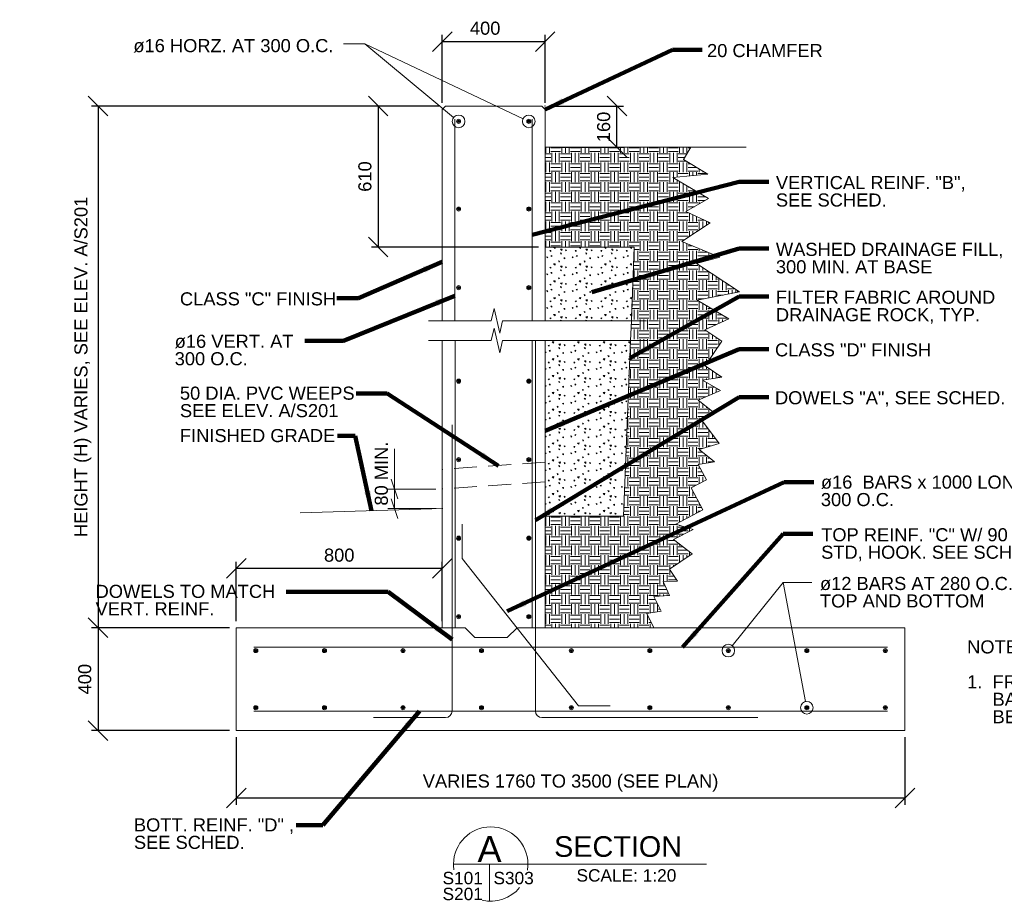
# Model space of a CAD drawing. Header units: inches. Extents: x 190401 to 201534, y 382357 to 388963.
# Tile 2 of 5: x 190401 to 194224, y 385502 to 388923. Entities that reach past the tile are written whole.
import ezdxf

# ---------------------------------------------------------------- set-up
doc = ezdxf.new("R2010")
doc.units = ezdxf.units.IN
doc.header["$MEASUREMENT"] = 0
doc.linetypes.add('DGN3', pattern=[132.8424, 88.5616, -44.2808])
for name, color, linetype, lineweight in [('G-ANN-TTLB', 7, 'Continuous', 0), ('G-ANNO-DIM', 1, 'Continuous', 0), ('G-ANNO-PATT', 9, 'Continuous', 0), ('G-ANNO-TEXT', 7, 'Continuous', 0), ('S-REIN-RBAR', 5, 'Continuous', 13)]:
    doc.layers.add(name, color=color, linetype=linetype, lineweight=lineweight)
doc.layers.add('S-FNDN-FTNG', color=7, linetype='Continuous', lineweight=13, true_color=0x5a4800)
doc.styles.add("3 4 1'-0", font='arial.ttf', dxfattribs={"height": 50.8})
doc.styles.get("Standard").update_dxf_attribs({"font": 'ARCHSTYL.shx', "width": 0.75, "height": 50.8})
doc.styles.add('SUBTITLE 4.7625', font='romans.shx', dxfattribs={"width": 0.8, "height": 4762.5})
doc.styles.add('TITLE20', font='simplex.shx', dxfattribs={"height": 127000})
doc.dimstyles.new('1 20', dxfattribs={"dimtxt": 50.8, "dimasz": 76.2, "dimexe": 25.4, "dimexo": 25.4, "dimgap": 25.4, "dimtad": 1, "dimdec": 0, "dimzin": 11, "dimdsep": 46, "dimtxsty": "3 4 1'-0", "dimblk1": 'OBLIQUE', "dimblk2": 'OBLIQUE', "dimsah": 1, "dimcen": 0, "dimadec": 4, "dimazin": 3, "dimtfac": 1, "dimtdec": 0, "dimtix": 1, "dimtofl": 0, "dimtmove": 0, "dimatfit": 3, "dimfxl": 1, "dimtolj": 1, "dimtzin": 0, "dimarcsym": 0})

# ---------------------------------------------------------------- blocks, each defined once
blk = doc.blocks.new('REINFDOT1')
for radius in [0.0794, 0.0476, 0.0159]:
    blk.add_circle((0, 0), radius)
blk = doc.blocks.new('REINF. DOT')
at = {"layer": 'S-REIN-RBAR', "xscale": 100, "yscale": 100, "zscale": 100, "rotation": 90.00000000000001}
blk.add_blockref('REINFDOT1', (927.9, 624.6), dxfattribs=at)
blk = doc.blocks.new('REINF. DOT1')
at = {"layer": 'S-REIN-RBAR', "xscale": 100, "yscale": 100, "zscale": 100, "rotation": 90.00000000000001}
blk.add_blockref('REINFDOT1', (927.9, 624.6), dxfattribs=at)
blk = doc.blocks.new('REINF. DOT2')
at = {"layer": 'S-REIN-RBAR', "xscale": 100, "yscale": 100, "zscale": 100, "rotation": 90.00000000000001}
blk.add_blockref('REINFDOT1', (927.9, 624.6), dxfattribs=at)
blk = doc.blocks.new('REINF. DOT3')
at = {"layer": 'S-REIN-RBAR', "xscale": 100, "yscale": 100, "zscale": 100, "rotation": 90.00000000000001}
blk.add_blockref('REINFDOT1', (927.9, 624.6), dxfattribs=at)
blk = doc.blocks.new('REINF. DOT4')
at = {"layer": 'S-REIN-RBAR', "xscale": 100, "yscale": 100, "zscale": 100, "rotation": 90.00000000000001}
blk.add_blockref('REINFDOT1', (927.9, 624.6), dxfattribs=at)
blk = doc.blocks.new('REINF. DOT5')
at = {"layer": 'S-REIN-RBAR', "xscale": 100, "yscale": 100, "zscale": 100, "rotation": 90.00000000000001}
blk.add_blockref('REINFDOT1', (927.9, 624.6), dxfattribs=at)
blk = doc.blocks.new('REINF. DOT6')
at = {"layer": 'S-REIN-RBAR', "extrusion": (0, 0, -1), "xscale": 100, "yscale": 100, "zscale": -100, "rotation": 270}
blk.add_blockref('REINFDOT1', (-927.9, -624.6), dxfattribs=at)
blk = doc.blocks.new('REINF. DOT7')
at = {"layer": 'S-REIN-RBAR', "extrusion": (0, 0, -1), "xscale": 100, "yscale": 100, "zscale": -100, "rotation": 270}
blk.add_blockref('REINFDOT1', (-927.9, -624.6), dxfattribs=at)
blk = doc.blocks.new('REINF. DOT8')
at = {"layer": 'S-REIN-RBAR', "extrusion": (0, 0, -1), "xscale": 100, "yscale": 100, "zscale": -100, "rotation": 270}
blk.add_blockref('REINFDOT1', (-927.9, -624.6), dxfattribs=at)
blk = doc.blocks.new('REINF. DOT9')
at = {"layer": 'S-REIN-RBAR', "extrusion": (0, 0, -1), "xscale": 100, "yscale": 100, "zscale": -100, "rotation": 270}
blk.add_blockref('REINFDOT1', (-927.9, -624.6), dxfattribs=at)
blk = doc.blocks.new('REINF. DOT10')
at = {"layer": 'S-REIN-RBAR', "extrusion": (0, 0, -1), "xscale": 100, "yscale": 100, "zscale": -100, "rotation": 270}
blk.add_blockref('REINFDOT1', (-927.9, -624.6), dxfattribs=at)
blk = doc.blocks.new('REINF. DOT11')
at = {"layer": 'S-REIN-RBAR', "extrusion": (0, 0, -1), "xscale": 100, "yscale": 100, "zscale": -100, "rotation": 270}
blk.add_blockref('REINFDOT1', (-927.9, -624.6), dxfattribs=at)
blk = doc.blocks.new('REINF. DOT12')
at = {"layer": 'S-REIN-RBAR', "extrusion": (0, 0, -1), "xscale": 100, "yscale": 100, "zscale": -100, "rotation": 270}
blk.add_blockref('REINFDOT1', (-927.9, -624.6), dxfattribs=at)
blk = doc.blocks.new('REINF. DOT13')
at = {"layer": 'S-REIN-RBAR', "xscale": 100, "yscale": 100, "zscale": 100, "rotation": 270}
blk.add_blockref('REINFDOT1', (-927.9, -624.6), dxfattribs=at)
blk = doc.blocks.new('REINF. DOT14')
at = {"layer": 'S-REIN-RBAR', "xscale": 100, "yscale": 100, "zscale": 100, "rotation": 90.00000000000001}
blk.add_blockref('REINFDOT1', (927.9, 624.6), dxfattribs=at)
blk = doc.blocks.new('REINF. DOT15')
at = {"layer": 'S-REIN-RBAR', "extrusion": (0, 0, -1), "xscale": 100, "yscale": 100, "zscale": -100, "rotation": 270}
blk.add_blockref('REINFDOT1', (-927.9, -624.6), dxfattribs=at)
blk = doc.blocks.new('REINF. DOT16')
at = {"layer": 'S-REIN-RBAR', "xscale": 100, "yscale": 100, "zscale": 100, "rotation": 90.00000000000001}
blk.add_blockref('REINFDOT1', (927.9, 624.6), dxfattribs=at)
blk = doc.blocks.new('REINF. DOT17')
at = {"layer": 'S-REIN-RBAR', "extrusion": (0, 0, -1), "xscale": 100, "yscale": 100, "zscale": -100, "rotation": 270}
blk.add_blockref('REINFDOT1', (-927.9, -624.6), dxfattribs=at)
blk = doc.blocks.new('REINF. DOT18')
at = {"layer": 'S-REIN-RBAR', "extrusion": (0, 0, -1), "xscale": 100, "yscale": 100, "zscale": -100, "rotation": 270}
blk.add_blockref('REINFDOT1', (-927.9, -624.6), dxfattribs=at)
blk = doc.blocks.new('REINF. DOT19')
at = {"layer": 'S-REIN-RBAR', "xscale": 100, "yscale": 100, "zscale": 100, "rotation": 270}
blk.add_blockref('REINFDOT1', (-927.9, -624.6), dxfattribs=at)
blk = doc.blocks.new('REINF. DOT20')
at = {"layer": 'S-REIN-RBAR', "extrusion": (0, 0, -1), "xscale": 100, "yscale": 100, "zscale": -100, "rotation": 270}
blk.add_blockref('REINFDOT1', (-927.9, -624.6), dxfattribs=at)
blk = doc.blocks.new('REINF. DOT21')
at = {"layer": 'S-REIN-RBAR', "xscale": 100, "yscale": 100, "zscale": 100, "rotation": 270}
blk.add_blockref('REINFDOT1', (-927.9, -624.6), dxfattribs=at)
blk = doc.blocks.new('REINF. DOT22')
at = {"layer": 'S-REIN-RBAR', "extrusion": (0, 0, -1), "xscale": 100, "yscale": 100, "zscale": -100, "rotation": 270}
blk.add_blockref('REINFDOT1', (-927.9, -624.6), dxfattribs=at)
blk = doc.blocks.new('REINF. DOT23')
at = {"layer": 'S-REIN-RBAR', "xscale": 100, "yscale": 100, "zscale": 100, "rotation": 270}
blk.add_blockref('REINFDOT1', (-927.9, -624.6), dxfattribs=at)
blk = doc.blocks.new('REINF. DOT24')
at = {"layer": 'S-REIN-RBAR', "extrusion": (0, 0, -1), "xscale": 100, "yscale": 100, "zscale": -100, "rotation": 270}
blk.add_blockref('REINFDOT1', (-927.9, -624.6), dxfattribs=at)
blk = doc.blocks.new('REINF. DOT25')
at = {"layer": 'S-REIN-RBAR', "xscale": 100, "yscale": 100, "zscale": 100, "rotation": 270}
blk.add_blockref('REINFDOT1', (-927.9, -624.6), dxfattribs=at)
blk = doc.blocks.new('REINF. DOT26')
at = {"layer": 'S-REIN-RBAR', "extrusion": (0, 0, -1), "xscale": 100, "yscale": 100, "zscale": -100, "rotation": 270}
blk.add_blockref('REINFDOT1', (-927.9, -624.6), dxfattribs=at)
blk = doc.blocks.new('REINF. DOT27')
at = {"layer": 'S-REIN-RBAR', "xscale": 100, "yscale": 100, "zscale": 100, "rotation": 270}
blk.add_blockref('REINFDOT1', (-927.9, -624.6), dxfattribs=at)
blk = doc.blocks.new('_Oblique')
at = {"color": 0, "linetype": 'ByBlock', "lineweight": -2}
blk.add_line((-0.5, -0.5), (0.5, 0.5), dxfattribs=at)
blk = doc.blocks.new('REINF. DOT45')
at = {"layer": 'S-REIN-RBAR', "xscale": 100, "yscale": 100, "zscale": 100, "rotation": 270}
blk.add_blockref('REINFDOT1', (-927.9, -624.6), dxfattribs=at)
blk = doc.blocks.new('REINF. DOT46')
at = {"layer": 'S-REIN-RBAR', "extrusion": (0, 0, -1), "xscale": 100, "yscale": 100, "zscale": -100, "rotation": 270}
blk.add_blockref('REINFDOT1', (-927.9, -624.6), dxfattribs=at)
blk = doc.blocks.new('*D135')
at = {"layer": 'Defpoints', "color": 0, "transparency": 16777216}
for p in [(192440.8, 388838.8), (192041.2, 388575.5), (192440.8, 388575.5)]:
    blk.add_point(p, dxfattribs=at)
at = {"layer": 'G-ANNO-PATT', "color": 0, "lineweight": -2, "transparency": 16777216}
for p, q in [((192041.2, 388600.9), (192041.2, 388864.2)), ((192041.2, 388838.8), (192440.8, 388838.8)), ((192440.8, 388600.9), (192440.8, 388864.2))]:
    blk.add_line(p, q, dxfattribs=at)
at = {"layer": 'G-ANNO-PATT', "color": 0, "lineweight": -2, "transparency": 16777216, "xscale": 76.2, "yscale": 76.2, "zscale": 76.2, "rotation": 180}
blk.add_blockref('_Oblique', (192041.2, 388838.8), dxfattribs=at)
at = {"layer": 'G-ANNO-PATT', "color": 0, "lineweight": -2, "transparency": 16777216, "xscale": 76.2, "yscale": 76.2, "zscale": 76.2}
blk.add_blockref('_Oblique', (192440.8, 388838.8), dxfattribs=at)
at = {"layer": 'G-ANNO-PATT', "color": 0, "transparency": 16777216, "insert": (192207.8, 388890.2), "char_height": 50.8, "attachment_point": 5, "style": "3 4 1'-0"}
blk.add_mtext('\\A1;400', dxfattribs=at)
blk = doc.blocks.new('*D136')
at = {"layer": 'Defpoints', "color": 0, "transparency": 16777216}
for p in [(192428.1, 388588.2, -11.6), (192719.4, 388588.2), (192440.8, 388428.2)]:
    blk.add_point(p, dxfattribs=at)
at = {"layer": 'G-ANNO-DIM', "color": 0, "lineweight": -2, "transparency": 16777216}
for p, q in [((192453.5, 388588.2), (192744.8, 388588.2)), ((192719.4, 388428.2), (192719.4, 388588.2)), ((192466.2, 388428.2), (192744.8, 388428.2))]:
    blk.add_line(p, q, dxfattribs=at)
at = {"layer": 'G-ANNO-DIM', "color": 0, "lineweight": -2, "transparency": 16777216, "xscale": 76.2, "yscale": 76.2, "zscale": 76.2}
for p, rotation in [((192719.4, 388588.2), 90), ((192719.4, 388428.2), 270)]:
    blk.add_blockref('_Oblique', p, dxfattribs=dict(at, rotation=rotation))
at = {"layer": 'G-ANNO-DIM', "color": 0, "transparency": 16777216, "insert": (192668, 388507.2), "char_height": 50.8, "attachment_point": 5, "rotation": 90, "style": "3 4 1'-0"}
blk.add_mtext('\\A1;160', dxfattribs=at)
blk = doc.blocks.new('*D137')
at = {"layer": 'Defpoints', "color": 0, "transparency": 16777216}
for p in [(192053.9, 388588.2), (190704.7, 386564.1), (191241.2, 386564.1, 89.4)]:
    blk.add_point(p, dxfattribs=at)
at = {"layer": 'G-ANNO-DIM', "color": 0, "lineweight": -2, "transparency": 16777216}
for p, q in [((192028.5, 388588.2), (190679.3, 388588.2)), ((190704.7, 388588.2), (190704.7, 386564.1)), ((191215.8, 386564.1), (190679.3, 386564.1))]:
    blk.add_line(p, q, dxfattribs=at)
at = {"layer": 'G-ANNO-DIM', "color": 0, "lineweight": -2, "transparency": 16777216, "xscale": 76.2, "yscale": 76.2, "zscale": 76.2}
for p, rotation in [((190704.7, 388588.2), 90), ((190704.7, 386564.1), 270)]:
    blk.add_blockref('_Oblique', p, dxfattribs=dict(at, rotation=rotation))
at = {"layer": 'G-ANNO-DIM', "color": 0, "transparency": 16777216, "insert": (190646, 387576.1), "char_height": 50.8, "attachment_point": 5, "rotation": 90, "style": "3 4 1'-0"}
blk.add_mtext('\\A1;HEIGHT (H) VARIES, SEE ELEV. A/S201', dxfattribs=at)
blk = doc.blocks.new('*D138')
at = {"layer": 'Defpoints', "color": 0, "transparency": 16777216}
for p in [(191241.2, 386564.1), (190704.7, 386164.5), (191241.2, 386164.5)]:
    blk.add_point(p, dxfattribs=at)
at = {"layer": 'G-ANNO-DIM', "color": 0, "lineweight": -2, "transparency": 16777216}
for p, q in [((191215.8, 386564.1), (190679.3, 386564.1)), ((190704.7, 386564.1), (190704.7, 386164.5)), ((191215.8, 386164.5), (190679.3, 386164.5))]:
    blk.add_line(p, q, dxfattribs=at)
at = {"layer": 'G-ANNO-DIM', "color": 0, "lineweight": -2, "transparency": 16777216, "xscale": 76.2, "yscale": 76.2, "zscale": 76.2}
for p, rotation in [((190704.7, 386564.1), 90), ((190704.7, 386164.5), 270)]:
    blk.add_blockref('_Oblique', p, dxfattribs=dict(at, rotation=rotation))
at = {"layer": 'G-ANNO-DIM', "color": 0, "transparency": 16777216, "insert": (190653.4, 386364.3), "char_height": 50.8, "attachment_point": 5, "rotation": 90, "style": "3 4 1'-0"}
blk.add_mtext('\\A1;400', dxfattribs=at)
blk = doc.blocks.new('*D139')
at = {"layer": 'Defpoints', "color": 0, "transparency": 16777216}
for p in [(192053.9, 388588.2), (191792.4, 388041.4), (192440.8, 388041.4, 11.6)]:
    blk.add_point(p, dxfattribs=at)
at = {"layer": 'G-ANNO-DIM', "color": 0, "lineweight": -2, "transparency": 16777216}
for p, q in [((192028.5, 388588.2), (191767, 388588.2)), ((191792.4, 388588.2), (191792.4, 388041.4)), ((192415.4, 388041.4), (191767, 388041.4))]:
    blk.add_line(p, q, dxfattribs=at)
at = {"layer": 'G-ANNO-DIM', "color": 0, "lineweight": -2, "transparency": 16777216, "xscale": 76.2, "yscale": 76.2, "zscale": 76.2}
for p, rotation in [((191792.4, 388588.2), 90), ((191792.4, 388041.4), 270)]:
    blk.add_blockref('_Oblique', p, dxfattribs=dict(at, rotation=rotation))
at = {"layer": 'G-ANNO-DIM', "color": 0, "transparency": 16777216, "insert": (191741.1, 388314.8), "char_height": 50.8, "attachment_point": 5, "rotation": 90, "style": "3 4 1'-0"}
blk.add_mtext('\\A1;610', dxfattribs=at)
blk = doc.blocks.new('*D140')
at = {"layer": 'Defpoints', "color": 0, "transparency": 16777216}
for p in [(191241.2, 386164.5), (193837.8, 386164.5), (191241.2, 385902.6)]:
    blk.add_point(p, dxfattribs=at)
at = {"layer": 'G-ANNO-DIM', "color": 0, "lineweight": -2, "transparency": 16777216}
for p, q in [((191241.2, 386139.1), (191241.2, 385877.2)), ((193837.8, 386139.1), (193837.8, 385877.2)), ((193837.8, 385902.6), (191241.2, 385902.6))]:
    blk.add_line(p, q, dxfattribs=at)
at = {"layer": 'G-ANNO-DIM', "color": 0, "lineweight": -2, "transparency": 16777216, "xscale": 76.2, "yscale": 76.2, "zscale": 76.2, "rotation": 180}
blk.add_blockref('_Oblique', (191241.2, 385902.6), dxfattribs=at)
at = {"layer": 'G-ANNO-DIM', "color": 0, "lineweight": -2, "transparency": 16777216, "xscale": 76.2, "yscale": 76.2, "zscale": 76.2}
blk.add_blockref('_Oblique', (193837.8, 385902.6), dxfattribs=at)
at = {"layer": 'G-ANNO-DIM', "color": 0, "transparency": 16777216, "insert": (192539.5, 385961.3), "char_height": 50.8, "attachment_point": 5, "style": "3 4 1'-0"}
blk.add_mtext('\\A1;VARIES 1760 TO 3500 (SEE PLAN)', dxfattribs=at)
blk = doc.blocks.new('*D148')
at = {"layer": 'Defpoints', "color": 0, "transparency": 16777216}
for p in [(191241.2, 386793.9), (191241.2, 386564.1), (192041.2, 386564.1)]:
    blk.add_point(p, dxfattribs=at)
at = {"layer": 'G-ANNO-PATT', "color": 0, "lineweight": -2, "transparency": 16777216}
for p, q in [((191241.2, 386589.5), (191241.2, 386819.3)), ((192041.2, 386589.5), (192041.2, 386819.3)), ((192041.2, 386793.9), (191241.2, 386793.9))]:
    blk.add_line(p, q, dxfattribs=at)
at = {"layer": 'G-ANNO-PATT', "color": 0, "lineweight": -2, "transparency": 16777216, "xscale": 76.2, "yscale": 76.2, "zscale": 76.2, "rotation": 180}
blk.add_blockref('_Oblique', (191241.2, 386793.9), dxfattribs=at)
at = {"layer": 'G-ANNO-PATT', "color": 0, "lineweight": -2, "transparency": 16777216, "xscale": 76.2, "yscale": 76.2, "zscale": 76.2}
blk.add_blockref('_Oblique', (192041.2, 386793.9), dxfattribs=at)
at = {"layer": 'G-ANNO-PATT', "color": 0, "transparency": 16777216, "insert": (191641.2, 386845.2), "char_height": 50.8, "attachment_point": 5, "style": "3 4 1'-0"}
blk.add_mtext('\\A1;800', dxfattribs=at)
blk = doc.blocks.new('REINF. DOT107')
at = {"layer": 'S-REIN-RBAR', "extrusion": (0, 0, -1), "xscale": 100, "yscale": 100, "zscale": -100, "rotation": 270}
blk.add_blockref('REINFDOT1', (-927.9, -624.6), dxfattribs=at)
blk = doc.blocks.new('REINF. DOT108')
at = {"layer": 'S-REIN-RBAR', "xscale": 100, "yscale": 100, "zscale": 100, "rotation": 90.00000000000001}
blk.add_blockref('REINFDOT1', (927.9, 624.6), dxfattribs=at)

msp = doc.modelspace()

# ---------------------------------------------------------------- hatches: boundary and pattern name
at = {"layer": 'G-ANNO-TEXT'}
h = msp.add_hatch(dxfattribs=at)
h.set_pattern_fill('DGN_EARTH2', color=256, scale=0.5, style=0, pattern_type=2)
h.set_pattern_definition([(90, (193486.07, 388140.68), (-76.2015, 5e-15), [38.1003, -38.1003]), (90, (193524.17, 388102.58), (-76.2015, 5e-15), [38.1003, -38.1003]), (90, (193471.976, 388140.68), (-76.2015, 5e-15), [38.1003, -38.1003]), (90, (193510.08, 388102.58), (-76.2015, 5e-15), [38.1003, -38.1003]), (90, (193457.88, 388140.68), (-76.2015, 5e-15), [38.1003, -38.1003]), (90, (193495.6, 388102.58), (-76.2015, 5e-15), [38.1003, -38.1003]), (0, (193491.026, 388173.83), (0, 76.2005), [38.1007, -38.1007]), (0, (193452.925, 388136.11), (0, 76.2005), [38.1007, -38.1007]), (0, (193491.026, 388159.73), (0, 76.2005), [38.1007, -38.1007]), (0, (193452.925, 388121.63), (0, 76.2005), [38.1007, -38.1007]), (0, (193491.026, 388145.63), (0, 76.2005), [38.1007, -38.1007]), (0, (193452.925, 388107.53), (0, 76.2005), [38.1007, -38.1007])])
h.paths.add_polyline_path([(192440.8, 388428.2), (192440.8, 388041.4), (192786.7, 388041.4), (192775.4, 387754.8), (192772.4, 387678.6), (192745.6, 386997.4), (192440.8, 386997.4), (192440.8, 386564.1), (192862.4, 386564.1), (192862.4, 386564.1), (192835.4, 386619.6), (192890.9, 386628.8), (192863.2, 386685.4), (192923.8, 386688.5), (192899.2, 386743), (192954.7, 386745.1), (192923.5, 386791.6), (193011.9, 386850.7), (192939.7, 386906.8), (193015.3, 386944.6), (192948.7, 386966.2), (193053.1, 387022), (193007.7, 387106.7), (193066.8, 387138.3), (193035.2, 387197.4), (193098.1, 387207.4), (193038.7, 387256), (193116, 387279.4), (193047.7, 387371.2), (193090.4, 387403), (193035.1, 387446.8), (193121.4, 387484.6), (193051.3, 387524.2), (193126.8, 387536.8), (193062.1, 387580), (193126.4, 387676.4), (193061.1, 387720), (193153.8, 387763.1), (193031, 387835.6), (193194.8, 387867.1), (193027.9, 387977.3), (193119.2, 388002.5), (192971.2, 388062.4), (193081.4, 388134.8), (192986.9, 388178.9), (193075.1, 388229.3), (192936.6, 388311.2), (193072, 388323.8), (192977.5, 388380.5), (193006.1, 388428.2)])
h = msp.add_hatch(dxfattribs=at)
h.set_pattern_fill('DGN_CONCRETE3', color=256, scale=0.5, style=0, pattern_type=2)
h.set_pattern_definition([(136.603, (193059.109, 387938.6464), (-494.2125, 457.9575), [4.761, -947.464]), (139.6023, (193055.155, 387893.178), (-395.37, 327.1125), [4.5426, -903.9785]), (140.397, (193011.665, 387929.814), (-98.8425, 65.4225), [5.1315, -508.0157]), (82.824, (193055.155, 387893.178), (98.8425, 719.6475), [3.9563, -787.3115]), (82.824, (193059.109, 387938.6464), (98.8425, 719.6475), [3.9563, -787.3115]), (90, (193011.66, 387929.81), (-98.843, 6e-15), [3.925, -61.497]), (193.9395, (193055.6495, 387897.103), (-494.2125, -130.845), [4.0737, -810.66]), (189.3957, (193059.603, 387942.572), (-296.5275, -65.4225), [4.0075, -396.739]), (189.3957, (193011.665, 387933.74), (-296.5275, -65.4225), [4.0075, -396.739]), (137.9315, (193071.9585, 387904.954), (-296.5275, 261.69), [7.3232, -1457.318]), (135.206, (192999.31, 387896.45), (-98.8425, 130.845), [6.964, -271.604]), (185.8143, (193072.947, 387910.515), (-593.055, -65.422502), [6.458, -1285.1392]), (186.295, (193000.298, 387902.01), (-98.8425, -7e-07), [5.9665, -590.686]), (79.9212, (193071.9585, 387904.954), (98.842504, 523.38), [5.648, -1123.9666]), (79.9212, (192999.309, 387896.449), (98.842504, 588.8025), [5.648, -1123.9666]), (113.3482, (193087.773, 387917.384), (-98.8425, 196.2675), [4.988, -493.815]), (114.9324, (193041.8116, 387933.0855), (-98.8425, 196.2675), [4.6895, -933.2097]), (114.9324, (193016.1125, 387895.1405), (-98.8425, 196.2675), [4.6895, -933.2097]), (107.9394, (192995.3556, 387948.46), (-197.685, 588.8025), [4.8136, -957.906]), (58.854, (193087.773, 387917.384), (98.8425, 130.845), [3.822, -378.3846]), (56.1194, (193016.1125, 387895.1405), (296.5275, 457.9575), [3.546, -705.683]), (56.1194, (193041.812, 387933.0855), (296.5275, 457.9575), [3.546, -705.683]), (52.932, (192995.356, 387948.46), (98.8425, 65.4225), [4.0996, -159.883]), (161.6884, (193018.09, 387898.084), (-98.8425, 3e-07), [4.1646, -204.065]), (161.6884, (193089.75, 387920.655), (-98.8425, 3e-07), [4.1646, -204.065]), (161.6884, (193043.788, 387936.03), (-98.8425, 3e-07), [4.1646, -204.065]), (161.6884, (192997.827, 387951.73), (-98.8425, 3e-07), [4.1646, -204.065])])
h.paths.add_polyline_path([(192440.8, 387754.8), (192775.4, 387754.8), (192786.7, 388041.4), (192440.8, 388041.4)])
h = msp.add_hatch(dxfattribs=at)
h.set_pattern_fill('DGN_CONCRETE3', color=256, scale=0.5, style=0, pattern_type=2)
h.set_pattern_definition([(136.6031, (193053.2156, 387505.4184), (-494.2125, 457.957497), [4.761, -947.464]), (139.6023, (193049.262, 387459.95), (-395.37, 327.1125), [4.5426, -903.9785]), (140.397, (193005.771, 387496.586), (-98.8425, 65.4225), [5.1315, -508.0157]), (82.824, (193049.262, 387459.95), (98.8425, 719.6475), [3.9563, -787.3115]), (82.8241, (193053.2156, 387505.418), (98.8425, 719.6475), [3.9563, -787.3115]), (90, (193005.77, 387496.59), (-98.843, 6e-15), [3.925, -61.497]), (193.9395, (193049.756, 387463.875), (-494.2125, -130.845), [4.0737, -810.66]), (189.3957, (193053.71, 387509.344), (-296.5275, -65.4225), [4.0075, -396.739]), (189.3957, (193005.771, 387500.512), (-296.5275, -65.4225), [4.0075, -396.739]), (137.93147, (193066.065, 387471.726), (-296.5275, 261.69), [7.3232, -1457.318]), (135.206, (192993.416, 387463.22), (-98.8425, 130.845), [6.964, -271.604]), (185.8143, (193067.0535, 387477.2867), (-593.055, -65.422502), [6.458, -1285.1392]), (186.2951, (192994.404, 387468.782), (-98.8425, -7e-07), [5.9665, -590.686]), (79.9212, (193066.065, 387471.726), (98.842504, 523.38), [5.648, -1123.9666]), (79.9212, (192993.416, 387463.221), (98.842504, 588.8025), [5.648, -1123.9666]), (113.3482, (193081.88, 387484.156), (-98.8425, 196.2675), [4.988, -493.815]), (114.9324, (193035.918, 387499.8575), (-98.8425, 196.2675), [4.6895, -933.2097]), (114.9324, (193010.219, 387461.9124), (-98.8425, 196.2675), [4.6895, -933.2097]), (107.9394, (192989.462, 387515.232), (-197.684997, 588.8025), [4.8136, -957.906]), (58.854, (193081.88, 387484.156), (98.8425, 130.845), [3.822, -378.3846]), (56.1194, (193010.219, 387461.912), (296.5275, 457.9575), [3.546, -705.683]), (56.1194, (193035.918, 387499.8575), (296.5275, 457.9575), [3.546, -705.683]), (52.932, (192989.462, 387515.23), (98.8425, 65.4225), [4.0996, -159.883]), (161.6884, (193012.196, 387464.856), (-98.8425, 3e-07), [4.1646, -204.065]), (161.6884, (193083.857, 387487.427), (-98.8425, 3e-07), [4.1646, -204.065]), (161.6884, (193037.895, 387502.8), (-98.8425, 3e-07), [4.1646, -204.065]), (161.6884, (192991.933, 387518.503), (-98.8425, 3e-07), [4.1646, -204.065])])
h.paths.add_polyline_path([(192440.8, 386997.4), (192745.6, 386997.4), (192772.4, 387678.6), (192772.4, 387678.6), (192440.8, 387678.6), (192440.8, 387206.3), (192440.8, 387130.1)])

# ---------------------------------------------------------------- linework, layer by layer
at = {"layer": 'G-ANN-TTLB', "color": 7, "linetype": 'Continuous', "lineweight": 13}
msp.add_line((192085, 385646.6, -89.4), (193067.8, 385646.6, -89.4), dxfattribs=at)
at = {"layer": 'G-ANN-TTLB', "color": 7, "linetype": 'Continuous', "lineweight": 0}
msp.add_line((192085, 385646.6, -89.4), (192594.5, 385646.6, -89.4), dxfattribs=at)
for start, end in [(0, 180), (180, 188.8692), (350.5695, 0), (256.6668, 321.0245)]:
    msp.add_arc((192229.4, 385646.6, -89.4), 144.4, start, end, dxfattribs=at)
at = {"layer": 'G-ANNO-DIM'}
for p, q in [((192028.5, 388588.2), (191662.7, 388588.2)), ((191855.8, 387026), (191855.8, 387258)), ((191843.1, 387140.3), (191868.5, 387064.1)), ((192015.8, 387102.2), (191830.4, 387102.2)), ((191868.5, 386987.9), (191843.1, 387064.1)), ((192018.1, 387026), (191830.4, 387026))]:
    msp.add_line(p, q, dxfattribs=at)
at = {"layer": 'G-ANNO-TEXT'}
for p, q in [((192355, 388539.1), (191741, 388829.5)), ((192440.8, 388428.2), (193221.5, 388428.2)), ((192786.7, 388041.4), (192440.8, 388041.4)), ((192043.5, 387026), (191489.5, 387009.4)), ((193167.4, 386494.2), (193365.5, 386738.8)), ((193451.2, 386277.2), (193365.5, 386738.8)), ((193365.5, 386738.8), (193476, 386738.8)), ((192224.9, 385646.6, 89.4), (192224.9, 385502.3, 89.4))]:
    msp.add_line(p, q, dxfattribs=at)
at = {"layer": 'G-ANNO-TEXT', "linetype": 'DGN3'}
for p, q in [((192440.8, 387206.3), (192041.2, 387178.4)), ((192440.8, 387130.1), (192041.2, 387102.2))]:
    msp.add_line(p, q, dxfattribs=at)
at = {"layer": 'G-ANNO-TEXT', "flags": 128}
for points in [[(192085.4, 388544.1), (191741, 388829.5), (191657.4, 388829.5)], [(192440.8, 387754.8), (192775.4, 387754.8), (192786.7, 388041.4), (192440.8, 388041.4), (192440.8, 387754.8)], [(192834.7, 387754.8), (192341, 387754.8), (192275.3, 387754.8), (192264.4, 387706.6), (192242.4, 387803.1), (192231.5, 387754.8), (191987.8, 387754.8)], [(192838.6, 387678.6), (192341, 387678.6), (192275.3, 387678.6), (192264.4, 387630.4), (192242.4, 387726.9), (192231.5, 387678.6), (191987.8, 387678.6)], [(192440.8, 386997.4), (192745.6, 386997.4), (192772.4, 387678.6)]]:
    msp.add_lwpolyline(points, dxfattribs=at)
for points, elevation in [([(192440.8, 388428.2), (192440.8, 388041.4), (192786.7, 388041.4), (192775.4, 387754.8), (192772.4, 387678.6), (192745.6, 386997.4), (192440.8, 386997.4), (192440.8, 386564.1), (192862.4, 386564.1), (192862.4, 386564.1), (192835.4, 386619.6), (192890.9, 386628.8), (192863.2, 386685.4), (192923.8, 386688.5), (192899.2, 386743), (192954.7, 386745.1), (192923.5, 386791.6), (193011.9, 386850.7), (192939.7, 386906.8), (193015.3, 386944.6), (192948.7, 386966.2), (193053.1, 387022), (193007.7, 387106.7), (193066.8, 387138.3), (193035.2, 387197.4), (193098.1, 387207.4), (193038.7, 387256), (193116, 387279.4), (193047.7, 387371.2), (193090.4, 387403), (193035.1, 387446.8), (193121.4, 387484.6), (193051.3, 387524.2), (193126.8, 387536.8), (193062.1, 387580), (193126.4, 387676.4), (193061.1, 387720), (193153.8, 387763.1), (193031, 387835.6), (193194.8, 387867.1), (193027.9, 387977.3), (193119.2, 388002.5), (192971.2, 388062.4), (193081.4, 388134.8), (192986.9, 388178.9), (193075.1, 388229.3), (192936.6, 388311.2), (193072, 388323.8), (192977.5, 388380.5), (193006.1, 388428.2), (192440.8, 388428.2)], 11.6), ([(192440.8, 386997.4), (192745.6, 386997.4), (192772.4, 387678.6), (192772.4, 387678.6), (192440.8, 387678.6), (192440.8, 387206.3), (192440.8, 387130.1), (192440.8, 386997.4)], 41.3)]:
    msp.add_lwpolyline(points, dxfattribs=dict(at, elevation=elevation))
at = {"layer": 'G-ANNO-TEXT', "extrusion": (0, 0, -1), "flags": 128}
msp.add_lwpolyline([(-192862.4, 386564.1), (-192835.4, 386619.6), (-192890.9, 386628.8), (-192863.2, 386685.4), (-192923.8, 386688.5), (-192899.2, 386743), (-192954.7, 386745.1), (-192923.5, 386791.6), (-193011.9, 386850.7), (-192939.7, 386906.8), (-193015.3, 386944.6), (-192948.7, 386966.2), (-193053.1, 387022), (-193007.7, 387106.7), (-193066.8, 387138.3), (-193035.2, 387197.4), (-193098.1, 387207.4), (-193038.7, 387256), (-193116, 387279.4), (-193047.7, 387371.2), (-193090.4, 387403), (-193035.1, 387446.8), (-193121.4, 387484.6), (-193051.3, 387524.2), (-193126.8, 387536.8), (-193062.1, 387580), (-193126.4, 387676.4), (-193061.1, 387720), (-193153.8, 387763.1), (-193031, 387835.6), (-193194.8, 387867.1), (-193027.9, 387977.3), (-193119.2, 388002.5), (-192971.2, 388062.4), (-193081.4, 388134.8), (-192986.9, 388178.9), (-193075.1, 388229.3), (-192936.6, 388311.2), (-193072, 388323.8), (-192977.5, 388380.5), (-193006.1, 388428.2)], dxfattribs=at)
at = {"layer": 'G-ANNO-TEXT'}
for centre in [(192104.7, 388529), (192377.3, 388529), (193152, 386475.2), (193456.8, 386253.4)]:
    msp.add_circle(centre, 24.5, dxfattribs=at)
msp.add_open_spline([(192775.4, 387754.8), (192786.7, 388041.4)], degree=1, dxfattribs=at)
at = {"layer": 'S-FNDN-FTNG'}
for p, q in [((192053.9, 388588.2), (192041.2, 388575.5)), ((192041.2, 388575.5), (192041.2, 387754.8)), ((192053.9, 388588.2), (192428.1, 388588.2)), ((192440.8, 388575.5), (192428.1, 388588.2)), ((192440.8, 388575.5), (192440.8, 387754.8)), ((192041.2, 386564.1, 89.4), (192041.2, 387678.6, 89.4)), ((192168.2, 386526.2, 89.4), (192130.4, 386564.1, 89.4)), ((192293.8, 386526.2, 89.4), (192331.6, 386564.1, 89.4)), ((192168.2, 386526.2, 89.4), (192293.8, 386526.2, 89.4))]:
    msp.add_line(p, q, dxfattribs=at)
at = {"layer": 'S-FNDN-FTNG', "extrusion": (0, 0, -1), "elevation": -89.4, "flags": 128}
msp.add_lwpolyline([(-192331.6, 386564.1), (-193837.8, 386564.1), (-193837.8, 386164.5), (-191241.2, 386164.5), (-191241.2, 386564.1), (-192130.4, 386564.1)], dxfattribs=at)
at = {"layer": 'S-FNDN-FTNG'}
msp.add_open_spline([(192440.8, 387678.6, 89.4), (192440.8, 386564.1, 89.4)], degree=1, dxfattribs=at)
msp.add_point((192440.8, 388588.2, 89.4), dxfattribs=at)
at = {"layer": 'S-REIN-RBAR'}
for p, q in [((192089.6, 387754.8, 89.4), (192089.7, 388537.6, 89.4)), ((192390, 387754.8, 89.4), (192390, 388537.4, 89.4)), ((192092, 386564.1, 89.4), (192092, 387678.6, 89.4)), ((192390, 386564.1, 89.4), (192390, 387678.6, 89.4)), ((192402.7, 386240.7, 89.4), (192402.7, 387678.6, 89.4)), ((192079.3, 386240.7, 89.4), (192079.3, 387351.5, 89.4)), ((191309.8, 386487.9, 89.4), (193769.6, 386487.9, 89.4)), ((191309.8, 386240.7, 89.4), (193769.6, 386240.7, 89.4)), ((191774.5, 386215.3, 89.4), (192053.9, 386215.3, 89.4)), ((193266.3, 386215.3, 89.4), (192428.1, 386215.3, 89.4))]:
    msp.add_line(p, q, dxfattribs=at)
at = {"layer": 'S-REIN-RBAR', "flags": 128}
msp.add_lwpolyline([(192118.6, 386966), (192118.6, 386833.1), (192570.4, 386260.8), (192693.7, 386260.8)], dxfattribs=at)
at = {"layer": 'S-REIN-RBAR'}
msp.add_arc((192053.9, 386240.7, 89.4), 25.4, 270, 0, dxfattribs=at)
at = {"layer": 'S-REIN-RBAR', "extrusion": (0, 0, -1)}
msp.add_arc((-192428.1, 386240.7, -89.4), 25.4, 270, 0, dxfattribs=at)

# ---------------------------------------------------------------- block references
at = {"color": 7, "linetype": 'Continuous', "lineweight": 0}
for name, p in [('REINF. DOT18', (191176.7, 389153.6, 89.4)), ('REINF. DOT19', (193305.2, 389153.6, 89.4)), ('REINF. DOT46', (191176.7, 388813.1, 89.4)), ('REINF. DOT45', (193305.2, 388813.1, 89.4)), ('REINF. DOT26', (191176.7, 388508.3, 89.4)), ('REINF. DOT27', (193305.2, 388508.3, 89.4)), ('REINF. DOT24', (191176.7, 388145.5, 89.4)), ('REINF. DOT25', (193305.2, 388145.5, 89.4)), ('REINF. DOT22', (191176.7, 387840.7, 89.4)), ('REINF. DOT23', (193305.2, 387840.7, 89.4)), ('REINF. DOT20', (191176.7, 387535.9, 89.4)), ('REINF. DOT21', (193305.2, 387535.9, 89.4)), ('REINF. DOT12', (191176.7, 387231.1, 89.4)), ('REINF. DOT13', (193305.2, 387231.1, 89.4)), ('REINF. DOT6', (190389.4, 387099.8, 89.4)), ('REINF. DOT107', (190656, 387099.8, 89.4)), ('REINF. DOT7', (190960.8, 387099.8, 89.4)), ('REINF. DOT8', (191265.6, 387099.8, 89.4)), ('REINF. DOT9', (191614.4, 387099.8, 89.4)), ('REINF. DOT10', (191919.2, 387099.8, 89.4)), ('REINF. DOT15', (192224, 387099.8, 89.4)), ('REINF. DOT17', (192528.8, 387099.8, 89.4)), ('REINF. DOT11', (192833.6, 387099.8, 89.4)), ('REINF. DOT', (190389.4, 385628.8, 89.4)), ('REINF. DOT108', (190656, 385628.8, 89.4)), ('REINF. DOT1', (190960.8, 385628.8, 89.4)), ('REINF. DOT2', (191265.6, 385628.8, 89.4)), ('REINF. DOT3', (191614.4, 385628.8, 89.4)), ('REINF. DOT4', (191919.2, 385628.8, 89.4)), ('REINF. DOT14', (192224, 385628.8, 89.4)), ('REINF. DOT16', (192528.8, 385628.8, 89.4)), ('REINF. DOT5', (192833.6, 385628.8, 89.4))]:
    msp.add_blockref(name, p, dxfattribs=at)

# ---------------------------------------------------------------- texts
at = {"layer": 'G-ANN-TTLB', "color": 7, "linetype": 'Continuous', "lineweight": 0, "style": 'TITLE20'}
for s, insert, char_height, attachment_point in [('{\\fArial|b0|i0|c0|p34;A}', (192224.9, 385705.1, -89.4), 100, 5), ('{\\fArial|b0|i0|c0|p34;S101}', (192120.7, 385567.8, -89.4), 48, 8), ('{\\fArial|b0|i0|c0|p34;S303}', (192318.4, 385567.8, -89.4), 48, 8), ('{\\fArial|b0|i0|c0|p34;S201}', (192120.7, 385506, -89.4), 48, 8)]:
    msp.add_mtext(s, dxfattribs=dict(at, insert=insert, char_height=char_height, attachment_point=attachment_point))
at = {"layer": 'G-ANN-TTLB', "color": 7, "linetype": 'Continuous', "lineweight": 13, "insert": (192475.5, 385673.7, -89.4), "char_height": 80, "attachment_point": 7, "style": 'SUBTITLE 4.7625'}
msp.add_mtext('{\\fArial|b0|i0|c0|p34;\\W1;SECTION}', dxfattribs=at)
at = {"layer": 'G-ANN-TTLB', "color": 7, "linetype": 'Continuous', "lineweight": 0, "insert": (192756.3, 385578.1, -89.4), "char_height": 48, "attachment_point": 8}
msp.add_mtext('{\\fArial|b0|i0|c0|p34;\\W1;SCALE: 1:20}', dxfattribs=at)
at = {"layer": 'G-ANNO-DIM', "color": 7, "linetype": 'Continuous', "insert": (191805, 387162), "char_height": 50.8, "attachment_point": 5, "rotation": 90, "line_spacing_factor": 0.8, "style": "3 4 1'-0"}
msp.add_mtext('80 MIN.', dxfattribs=at)
at = {"layer": 'G-ANNO-TEXT', "color": 7, "char_height": 50.8, "attachment_point": 1, "line_spacing_factor": 0.8, "style": "3 4 1'-0"}
for s, insert in [('ø16 HORZ. AT 300 O.C.', (190842, 388848.3)), ('20 CHAMFER', (193069.3, 388829.1)), ('VERTICAL REINF. "B",\\PSEE SCHED.', (193336.7, 388316.9)), ('WASHED DRAINAGE FILL,\\P300 MIN. AT BASE', (193336.7, 388057.7)), ('CLASS "C" FINISH', (191022.7, 387865.6)), ('FILTER FABRIC AROUND\\PDRAINAGE ROCK, TYP.', (193336.7, 387871.8)), ('ø16 VERT. AT \\P300 O.C.', (191002.4, 387700.9)), ('CLASS "D" FINISH', (193333.1, 387667.6)), ('50 DIA. PVC WEEPS\\PSEE ELEV. A/S201', (191022.7, 387499.6)), ('DOWELS "A", SEE SCHED.', (193333.1, 387481.8)), ('FINISHED GRADE', (191022.7, 387335)), ('ø16  BARS x 1000 LONG AT \\P300 O.C.', (193511.3, 387154.4)), ('TOP REINF. "C" W/ 90 DEG\\PSTD, HOOK. SEE SCHED.', (193512.4, 386950.1)), ('DOWELS TO MATCH\\PVERT. REINF.', (190695.2, 386730.4)), ('ø12 BARS AT 280 O.C.\\PTOP AND BOTTOM', (193507.8, 386761)), ('NOTES:\\P\\P1.  FRONT SIDE OF WALL MUST BE \\P     BACKFILLED AND COMPACTED \\P     BEFORE BACKFILLING BEHIND WALL.', (194079.2, 386514.9)), ('BOTT. REINF. "D" ,\\PSEE SCHED.', (190844, 385824.2))]:
    msp.add_mtext(s, dxfattribs=dict(at, insert=insert))

# ---------------------------------------------------------------- dimensions: what is measured, and where the dimension line sits
at = {"layer": 'G-ANNO-DIM'}
for base, p2, text, picture, middle in [((190704.7, 386564.1), (191241.2, 386564.1, 89.4), 'HEIGHT (H) VARIES, SEE ELEV. A/S201', '*D137', (190704.7, 387576.1)), ((191792.4, 388041.4), (192440.8, 388041.4, 11.6), '610', '*D139', (191792.4, 388314.8))]:
    dim = msp.add_linear_dim(base=base, p1=(192053.9, 388588.2), p2=p2, angle=90, text=text, dimstyle='1 20', dxfattribs=at)
    dim.commit()
    dim.dimension.update_dxf_attribs({"geometry": picture, "text_midpoint": middle, "dimtype": 160})
for base, p1, p2, picture, middle in [((192719.4, 388588.2, 11.6), (192440.8, 388428.2, 11.6), (192428.1, 388588.2), '*D136', (192719.4, 388507.2, 11.6)), ((190704.7, 386164.5, 89.4), (191241.2, 386564.1, 89.4), (191241.2, 386164.5, 89.4), '*D138', (190704.7, 386364.3, 89.4))]:
    dim = msp.add_linear_dim(base=base, p1=p1, p2=p2, angle=90, dimstyle='1 20', dxfattribs=at)
    dim.commit()
    dim.dimension.update_dxf_attribs({"geometry": picture, "text_midpoint": middle, "dimtype": 160})
dim = msp.add_linear_dim(base=(191241.2, 385902.6, 89.4), p1=(193837.8, 386164.5, 89.4), p2=(191241.2, 386164.5, 89.4), text='VARIES 1760 TO 3500 (SEE PLAN)', dimstyle='1 20', override={"dimscale": 1, "dimtxt": 50.8, "dimasz": 76.2, "dimexe": 25.4, "dimexo": 25.4, "dimgap": 25.4, "dimtad": 1, "dimjust": 0, "dimtih": 0, "dimtoh": 0, "dimlfac": 1, "dimblk1": 'Oblique', "dimblk2": 'Oblique', "dimsah": 1, "dimcen": 0, "dimse1": 0, "dimse2": 0, "dimtol": 0, "dimtfac": 1, "dimtix": 1, "dimtofl": 0, "dimatfit": 3, "dimfrac": 2}, dxfattribs=at)
dim.commit()
dim.dimension.update_dxf_attribs({"geometry": '*D140', "text_midpoint": (192539.5, 385961.3, 89.4)})
at = {"layer": 'G-ANNO-PATT', "color": 1}
dim = msp.add_linear_dim(base=(192440.8, 388838.8), p1=(192041.2, 388575.5), p2=(192440.8, 388575.5), dimstyle='1 20', override={"dimscale": 1, "dimtxt": 50.8, "dimasz": 76.2, "dimexe": 25.4, "dimexo": 25.4, "dimgap": 25.4, "dimtad": 1, "dimtih": 0, "dimtoh": 0, "dimlfac": 1, "dimblk1": 'Oblique', "dimblk2": 'Oblique', "dimsah": 1, "dimcen": 0, "dimse1": 0, "dimse2": 0, "dimtol": 0, "dimtfac": 1, "dimtix": 1, "dimtofl": 0, "dimatfit": 3, "dimfrac": 2}, dxfattribs=at)
dim.commit()
dim.dimension.update_dxf_attribs({"geometry": '*D135', "text_midpoint": (192207.8, 388838.8), "dimtype": 160})
dim = msp.add_linear_dim(base=(191241.2, 386793.9, 89.4), p1=(192041.2, 386564.1, 89.4), p2=(191241.2, 386564.1, 89.4), dimstyle='1 20', override={"dimscale": 1, "dimtxt": 50.8, "dimasz": 76.2, "dimexe": 25.4, "dimexo": 25.4, "dimgap": 25.4, "dimtad": 1, "dimjust": 0, "dimtih": 0, "dimtoh": 0, "dimlfac": 1, "dimblk1": 'Oblique', "dimblk2": 'Oblique', "dimsah": 1, "dimcen": 0, "dimse1": 0, "dimse2": 0, "dimtol": 0, "dimtfac": 1, "dimtix": 1, "dimtofl": 0, "dimatfit": 3, "dimfrac": 2}, dxfattribs=at)
dim.commit()
dim.dimension.update_dxf_attribs({"geometry": '*D148', "text_midpoint": (191641.2, 386845.2, 89.4)})

# ---------------------------------------------------------------- leaders
at = {"layer": 'G-ANNO-TEXT'}
for points in [[(192440.8, 388575.5), (192935.7, 388806.6), (193050.9, 388806.6)], [(192390, 388088.4), (193194.4, 388294.7), (193309.5, 388294.7)], [(192621.7, 387866.4), (193194.4, 388035.5), (193309.5, 388035.5)], [(192041.2, 387983.8), (191715.5, 387842.2), (191631.9, 387842.2)], [(192089.9, 387852.4), (191658, 387677.6), (191507.5, 387677.6)], [(192769.7, 387610.3), (193194.4, 387849.6), (193309.5, 387849.6)], [(192440.8, 387328.6), (193194.4, 387644.5), (193309.5, 387644.5)], [(192259, 387192.4), (191827.4, 387473.3), (191707, 387473.3)], [(192402.7, 386981.7), (193194.4, 387458.6), (193309.5, 387458.6)], [(191766.5, 387017.7), (191703.1, 387308.6), (191634.6, 387308.6)], [(192293, 386627.7), (193369, 387129.1), (193484.2, 387129.1)], [(192974.1, 386487.9), (193365.5, 386927.9), (193480.6, 386927.9)], [(192079.3, 386518.4), (191831.7, 386703.1), (191435.8, 386703.1)], [(191953.3, 386240.7), (191577.4, 385797.6), (191473.8, 385797.6)]]:
    msp.add_leader(points, dimstyle='1 20', override={"dimscale": 1, "dimtxt": 50.8, "dimasz": 76.2, "dimgap": 25.4, "dimtad": 1, "dimclrd": 0, "dimlwd": 65534}, dxfattribs=at)

doc.saveas('drawing.dxf')
